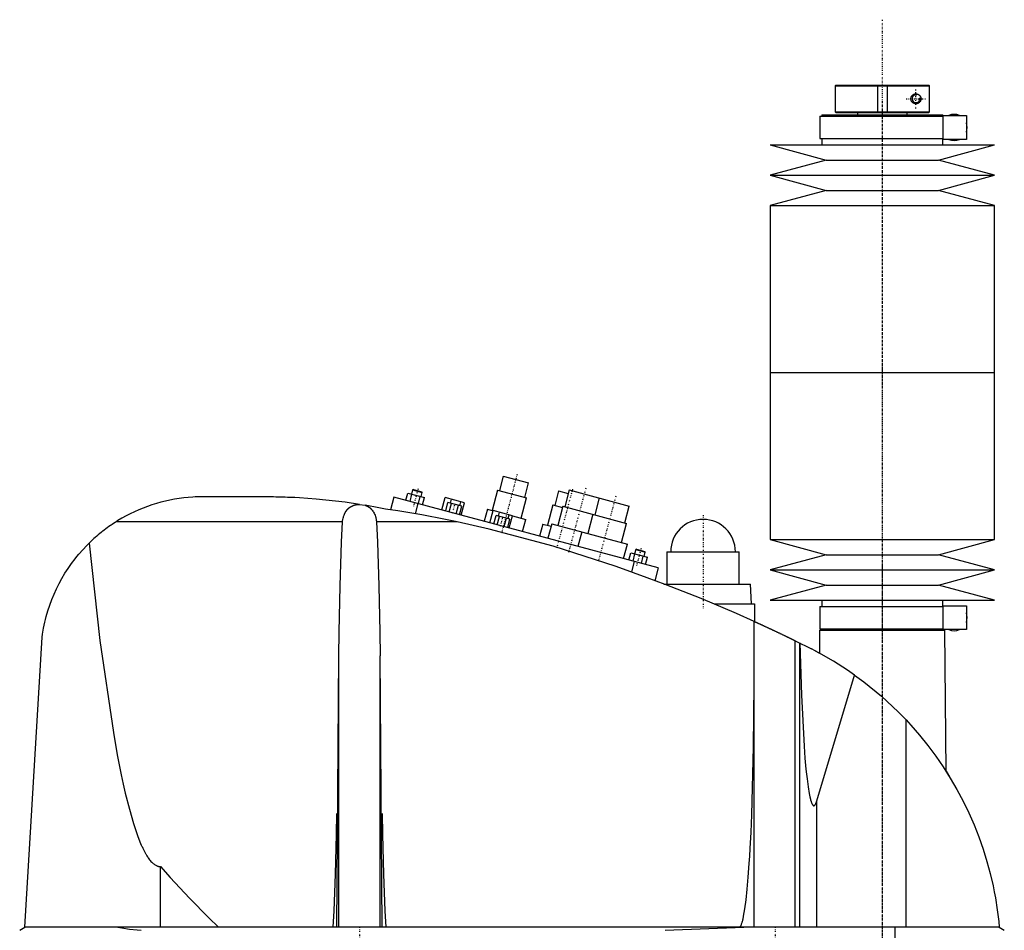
# Model space of a CAD drawing. Extents: x -168 to 702, y -1 to 818.
# Tile 3 of 3: x 303 to 699, y 452 to 818. Entities that reach past the tile are written whole.
import ezdxf

# ---------------------------------------------------------------- set-up
doc = ezdxf.new("R2010")
doc.units = 0
doc.linetypes.add('CENTER', pattern=[1.5, 0.45, -0.5, 0.05, -0.5])
for name, color, linetype in [('AM_0', 7, 'CONTINUOUS'), ('AM_10', 7, 'CONTINUOUS'), ('AM_7', 7, 'CENTER')]:
    doc.layers.add(name, color=color, linetype=linetype)

msp = doc.modelspace()

# ---------------------------------------------------------------- linework, layer by layer
at = {"layer": 'AM_0', "color": 7, "linetype": 'CONTINUOUS'}
for p, q in [((631.3, 792), (631, 791.7)), ((631, 791.7), (631, 781.3)), ((631, 791.7), (668.99, 791.7)), ((631.3, 792), (668.68, 792)), ((668.99, 791.7), (668.68, 792)), ((668.99, 781.3), (668.99, 791.7)), ((624.85, 779.5), (624.85, 770.5)), ((624.85, 779.5), (674.4, 779.5)), ((625.65, 780), (625.65, 779.5)), ((625.65, 780), (674.35, 780)), ((631, 781.3), (631.3, 781)), ((631, 781.3), (668.99, 781.3)), ((631.3, 781), (668.68, 781)), ((640, 781), (640, 780)), ((660, 780), (660, 781)), ((668.68, 781), (668.99, 781.3)), ((674.35, 779.5), (674.35, 780)), ((674.4, 779.8), (683.75, 779.8)), ((674.4, 770.2), (674.4, 779.8)), ((683.75, 779.8), (683.75, 770.2)), ((605, 768), (627.5, 761.9)), ((605, 768), (695, 768)), ((624.85, 770.5), (674.4, 770.5)), ((625.65, 770.5), (625.65, 768)), ((672.5, 761.9), (695, 768)), ((674.35, 768), (674.35, 770.5)), ((683.75, 770.2), (674.4, 770.2)), ((627.5, 761.9), (605, 755.8)), ((627.5, 761.9), (672.5, 761.9)), ((695, 755.8), (672.5, 761.9)), ((605, 755.8), (627.5, 749.7)), ((605, 755.8), (695, 755.8)), ((672.5, 749.7), (695, 755.8)), ((627.5, 749.7), (605, 743.6)), ((627.5, 749.7), (672.5, 749.7)), ((695, 743.6), (672.5, 749.7)), ((605, 743.6), (605, 676.5)), ((605, 743.6), (695, 743.6)), ((695, 676.5), (695, 743.6)), ((605, 676.5), (605, 609.4)), ((605, 676.5), (695, 676.5)), ((605, 676.5), (695, 676.5)), ((695, 609.4), (695, 676.5)), ((497.76, 634.86), (496.21, 629.07)), ((497.76, 634.86), (507.9, 632.15)), ((461.34, 629.35), (460.89, 627.66)), ((461.65, 629.53), (461.34, 629.35)), ((461.34, 629.35), (465.21, 628.32)), ((461.65, 629.53), (465.03, 628.62)), ((495.48, 629.26), (493.28, 621.05)), ((495.48, 629.26), (507.07, 626.16)), ((506.35, 626.35), (507.9, 632.15)), ((519.98, 628.91), (518.42, 623.12)), ((519.98, 628.91), (523.84, 627.88)), ((524.23, 629.33), (522.42, 622.56)), ((524.23, 629.33), (548.38, 622.86)), ((405.5, 626.5), (374, 626.5)), ((453.75, 626.47), (452.38, 621.36)), ((560, 598), (453.75, 626.47)), ((458.61, 625.17), (459.39, 628.06)), ((459.39, 628.06), (466.08, 626.27)), ((460.29, 624.72), (461.06, 627.62)), ((463.63, 623.82), (464.41, 626.72)), ((464.75, 626.63), (465.21, 628.32)), ((465.21, 628.32), (465.03, 628.62)), ((465.3, 623.37), (466.08, 626.27)), ((473.07, 621.29), (474.39, 626.22)), ((482.11, 624.15), (474.39, 626.22)), ((476.48, 624), (476.89, 625.55)), ((504.87, 617.95), (507.07, 626.16)), ((536.3, 626.09), (534.49, 619.33)), ((440.04, 623.52), (442.28, 623.16)), ((463.41, 623.88), (462.3, 619.74)), ((474.62, 620.88), (475.53, 624.26)), ((481.11, 622.76), (475.53, 624.26)), ((476.02, 620.5), (476.93, 623.88)), ((478.81, 619.76), (479.71, 623.14)), ((480.2, 619.38), (481.11, 622.76)), ((480.34, 622.97), (480.76, 624.51)), ((480.79, 619.22), (482.11, 624.15)), ((491.35, 621.57), (490.06, 616.74)), ((491.35, 621.57), (493.68, 620.95)), ((492.39, 616.12), (493.71, 621.04)), ((501.43, 618.97), (493.71, 621.04)), ((517.7, 623.31), (515.5, 615.1)), ((517.7, 623.31), (521.56, 622.28)), ((521.69, 622.76), (519.62, 615.03)), ((521.69, 622.76), (547.29, 615.9)), ((546.56, 616.09), (548.38, 622.86)), ((493.94, 615.7), (494.85, 619.08)), ((500.43, 617.59), (494.85, 619.08)), ((495.34, 615.33), (496.24, 618.71)), ((495.8, 618.83), (496.21, 620.37)), ((498.13, 614.58), (499.03, 617.96)), ((499.52, 614.21), (500.43, 617.59)), ((499.66, 617.79), (500.08, 619.34)), ((500.11, 614.05), (501.43, 618.97)), ((501.41, 618.88), (506.81, 617.43)), ((505.51, 612.6), (506.81, 617.43)), ((533.77, 619.52), (531.7, 611.8)), ((433.13, 616.5), (342.19, 616.5)), ((479.16, 616.5), (446.87, 616.5)), ((513.57, 615.62), (512.27, 610.79)), ((513.57, 615.62), (516.95, 614.71)), ((517.21, 615.68), (515.65, 609.88)), ((517.21, 615.68), (547.63, 607.53)), ((545.22, 608.17), (547.29, 615.9)), ((529.28, 612.44), (527.73, 606.65)), ((605, 609.4), (627.5, 603.3)), ((605, 609.4), (695, 609.4)), ((672.5, 603.3), (695, 609.4)), ((546.08, 601.73), (547.63, 607.53)), ((550.93, 605.35), (550.48, 603.66)), ((551.24, 605.52), (550.93, 605.35)), ((550.93, 605.35), (554.8, 604.31)), ((551.24, 605.52), (554.62, 604.62)), ((548.2, 601.16), (548.98, 604.06)), ((548.98, 604.06), (555.67, 602.27)), ((549.88, 600.71), (550.65, 603.61)), ((553.22, 599.82), (554, 602.71)), ((554.34, 602.62), (554.8, 604.31)), ((554.8, 604.31), (554.62, 604.62)), ((554.89, 599.37), (555.67, 602.27)), ((563.5, 604.5), (563.5, 591.5)), ((563.5, 604.5), (592.5, 604.5)), ((592.5, 591.5), (592.5, 604.5)), ((627.5, 603.3), (605, 597.2)), ((627.5, 603.3), (672.5, 603.3)), ((695, 597.2), (672.5, 603.3)), ((550.34, 600.59), (549.21, 596.36)), ((560, 598), (558.62, 592.86)), ((605, 597.2), (627.5, 591.1)), ((605, 597.2), (695, 597.2)), ((672.5, 591.1), (695, 597.2)), ((562.27, 591.5), (597, 591.5)), ((597.5, 583.5), (597, 591.5)), ((627.5, 591.1), (605, 585)), ((627.5, 591.1), (672.5, 591.1)), ((695, 585), (672.5, 591.1)), ((582.43, 583.5), (598.65, 583.5)), ((598.65, 583.5), (598.65, 576.44)), ((605, 585), (695, 585)), ((624.85, 582.5), (624.85, 573.5)), ((624.85, 582.5), (674.4, 582.5)), ((625.65, 585), (625.65, 582.5)), ((674.35, 582.5), (674.35, 585)), ((674.4, 582.8), (683.75, 582.8)), ((674.4, 573.2), (674.4, 582.8)), ((683.75, 582.8), (683.75, 573.2)), ((598.5, 453.55), (598.5, 576.51)), ((624.85, 573.5), (674.4, 573.5)), ((625.65, 573.5), (625.65, 573)), ((674.35, 573), (674.35, 573.5)), ((305.5, 453.55), (312.5, 570.12)), ((624.83, 573), (624.76, 563.77)), ((624.83, 573), (675.17, 573)), ((683.75, 573.2), (674.4, 573.2)), ((675.58, 516.27), (675.17, 573)), ((615.04, 453.55), (615.04, 568.71)), ((615.04, 568.71), (621.5, 565.5)), ((616.82, 453.55), (616.82, 567.84)), ((430.88, 453.55), (431.67, 562.62)), ((431.67, 453.55), (431.67, 562.62)), ((449.12, 453.55), (448.33, 562.62)), ((448.33, 453.55), (448.33, 562.62)), ((623, 564.72), (624.76, 563.77)), ((623.7, 504.43), (638.83, 554.95)), ((659.54, 453.55), (659.54, 536.88)), ((675.58, 516.26), (677, 514)), ((623.7, 453.55), (623.7, 504.43)), ((360, 453.55), (360, 477.99)), ((303.5, 452.35), (305.5, 453.55)), ((697, 453.55), (305.5, 453.55)), ((562.76, 452.35), (594.4, 453.55)), ((655.15, 393), (655.15, 453.55)), ((697, 453.55), (699, 452.35))]:
    msp.add_line(p, q, dxfattribs=at)
for points in [[(661.5, 786.5, 0), (661.5, 786.51, 0), (661.5, 786.53, 0), (661.5, 786.56, 0), (661.5, 786.57, 0), (661.5, 786.58, 0), (661.5, 786.6, 0), (661.5, 786.63, 0), (661.51, 786.65, 0), (661.51, 786.67, 0), (661.51, 786.7, 0), (661.51, 786.71, 0), (661.51, 786.72, 0), (661.51, 786.74, 0), (661.52, 786.77, 0), (661.52, 786.79, 0), (661.52, 786.81, 0), (661.53, 786.84, 0), (661.53, 786.85, 0), (661.53, 786.86, 0), (661.54, 786.88, 0), (661.54, 786.91, 0), (661.54, 786.92, 0), (661.55, 786.93, 0), (661.55, 786.95, 0), (661.56, 786.97, 0), (661.56, 786.99, 0), (661.56, 787, 0), (661.57, 787.02, 0), (661.58, 787.04, 0), (661.58, 787.07, 0), (661.59, 787.09, 0), (661.6, 787.11, 0), (661.6, 787.12, 0), (661.6, 787.13, 0), (661.61, 787.15, 0), (661.62, 787.18, 0), (661.63, 787.2, 0), (661.63, 787.22, 0), (661.64, 787.24, 0), (661.65, 787.25, 0), (661.65, 787.26, 0), (661.66, 787.28, 0), (661.67, 787.31, 0), (661.68, 787.33, 0), (661.69, 787.35, 0), (661.7, 787.37, 0), (661.7, 787.38, 0), (661.71, 787.39, 0), (661.72, 787.41, 0), (661.73, 787.43, 0), (661.74, 787.45, 0), (661.75, 787.47, 0), (661.76, 787.49, 0), (661.77, 787.5, 0), (661.77, 787.51, 0), (661.78, 787.53, 0), (661.8, 787.55, 0), (661.81, 787.57, 0), (661.82, 787.58, 0), (661.83, 787.6, 0), (661.84, 787.61, 0), (661.84, 787.62, 0), (661.86, 787.64, 0), (661.87, 787.66, 0), (661.87, 787.67, 0), (661.91, 787.72, 0), (661.99, 787.81, 0), (662.07, 787.9, 0), (662.16, 787.99, 0), (662.25, 788.06, 0), (662.35, 788.13, 0), (662.39, 788.17, 0), (662.44, 788.2, 0), (662.54, 788.26, 0), (662.65, 788.31, 0), (662.7, 788.33, 0), (662.75, 788.35, 0), (662.85, 788.39, 0), (662.96, 788.43, 0), (663.01, 788.44, 0), (663.06, 788.45, 0), (663.17, 788.47, 0), (663.27, 788.49, 0), (663.37, 788.5, 0), (663.47, 788.5, 0), (663.57, 788.5, 0), (663.62, 788.5, 0), (663.67, 788.49, 0), (663.76, 788.48, 0), (663.86, 788.47, 0), (663.96, 788.45, 0), (664.06, 788.42, 0), (664.15, 788.39, 0), (664.2, 788.37, 0), (664.25, 788.35, 0), (664.34, 788.31, 0), (664.44, 788.27, 0), (664.52, 788.22, 0), (664.61, 788.16, 0), (664.7, 788.1, 0), (664.74, 788.07, 0), (664.78, 788.04, 0), (664.86, 787.97, 0), (664.93, 787.9, 0), (665, 787.82, 0), (665.07, 787.74, 0), (665.14, 787.65, 0), (665.17, 787.6, 0), (665.2, 787.55, 0), (665.26, 787.45, 0), (665.29, 787.38, 0), (665.3, 787.37, 0), (665.31, 787.35, 0), (665.32, 787.34, 0), (665.32, 787.33, 0), (665.33, 787.31, 0), (665.34, 787.29, 0), (665.35, 787.27, 0), (665.35, 787.25, 0), (665.36, 787.23, 0), (665.37, 787.22, 0), (665.37, 787.21, 0), (665.38, 787.19, 0), (665.38, 787.17, 0), (665.39, 787.15, 0), (665.4, 787.13, 0), (665.41, 787.11, 0), (665.41, 787.1, 0), (665.41, 787.09, 0), (665.42, 787.07, 0), (665.42, 787.05, 0), (665.43, 787.02, 0), (665.44, 787, 0), (665.44, 786.98, 0), (665.44, 786.97, 0), (665.45, 786.96, 0), (665.45, 786.94, 0), (665.46, 786.92, 0), (665.46, 786.91, 0), (665.46, 786.89, 0), (665.46, 786.87, 0), (665.47, 786.85, 0), (665.47, 786.84, 0), (665.47, 786.83, 0), (665.48, 786.81, 0), (665.48, 786.78, 0), (665.48, 786.76, 0), (665.49, 786.74, 0), (665.49, 786.72, 0), (665.49, 786.71, 0), (665.49, 786.69, 0), (665.49, 786.67, 0), (665.49, 786.65, 0), (665.5, 786.63, 0), (665.5, 786.6, 0), (665.5, 786.58, 0), (665.5, 786.57, 0), (665.5, 786.56, 0), (665.5, 786.53, 0), (665.5, 786.51, 0), (665.5, 786.5, 0), (665.5, 786.49, 0), (665.5, 786.47, 0), (665.5, 786.44, 0), (665.5, 786.43, 0), (665.5, 786.42, 0), (665.5, 786.4, 0), (665.5, 786.37, 0), (665.49, 786.35, 0), (665.49, 786.33, 0), (665.49, 786.31, 0), (665.49, 786.29, 0), (665.49, 786.28, 0), (665.49, 786.26, 0), (665.48, 786.24, 0), (665.48, 786.22, 0), (665.48, 786.19, 0), (665.47, 786.17, 0), (665.47, 786.16, 0), (665.47, 786.15, 0), (665.46, 786.13, 0), (665.46, 786.11, 0), (665.46, 786.09, 0), (665.46, 786.08, 0), (665.45, 786.06, 0), (665.45, 786.04, 0), (665.44, 786.03, 0), (665.44, 786.02, 0), (665.44, 786, 0), (665.43, 785.98, 0), (665.42, 785.95, 0), (665.42, 785.93, 0), (665.41, 785.91, 0), (665.41, 785.9, 0), (665.41, 785.89, 0), (665.4, 785.87, 0), (665.39, 785.85, 0), (665.38, 785.83, 0), (665.38, 785.81, 0), (665.37, 785.79, 0), (665.37, 785.78, 0), (665.36, 785.77, 0), (665.35, 785.75, 0), (665.35, 785.73, 0), (665.34, 785.71, 0), (665.33, 785.69, 0), (665.32, 785.67, 0), (665.32, 785.66, 0), (665.31, 785.65, 0), (665.3, 785.63, 0), (665.29, 785.62, 0), (665.26, 785.55, 0), (665.2, 785.45, 0), (665.17, 785.4, 0), (665.14, 785.35, 0), (665.07, 785.26, 0), (665, 785.18, 0), (664.93, 785.1, 0), (664.86, 785.03, 0), (664.78, 784.96, 0), (664.74, 784.93, 0), (664.7, 784.9, 0), (664.61, 784.84, 0), (664.52, 784.78, 0), (664.44, 784.73, 0), (664.34, 784.69, 0), (664.25, 784.65, 0), (664.2, 784.63, 0), (664.15, 784.61, 0), (664.06, 784.58, 0), (663.96, 784.55, 0), (663.86, 784.53, 0), (663.76, 784.52, 0), (663.67, 784.51, 0), (663.62, 784.5, 0), (663.57, 784.5, 0), (663.47, 784.5, 0), (663.37, 784.5, 0), (663.27, 784.51, 0), (663.17, 784.53, 0), (663.06, 784.55, 0), (663.01, 784.56, 0), (662.96, 784.57, 0), (662.85, 784.61, 0), (662.75, 784.65, 0), (662.7, 784.67, 0), (662.65, 784.69, 0), (662.54, 784.74, 0), (662.44, 784.8, 0), (662.39, 784.83, 0), (662.35, 784.87, 0), (662.25, 784.94, 0), (662.16, 785.01, 0), (662.07, 785.1, 0), (661.99, 785.19, 0), (661.91, 785.28, 0), (661.87, 785.33, 0), (661.87, 785.34, 0), (661.86, 785.36, 0), (661.84, 785.38, 0), (661.84, 785.39, 0), (661.83, 785.4, 0), (661.82, 785.42, 0), (661.81, 785.43, 0), (661.8, 785.45, 0), (661.78, 785.47, 0), (661.77, 785.49, 0), (661.77, 785.5, 0), (661.76, 785.51, 0), (661.75, 785.53, 0), (661.74, 785.55, 0), (661.73, 785.57, 0), (661.72, 785.59, 0), (661.71, 785.61, 0), (661.7, 785.62, 0), (661.7, 785.63, 0), (661.69, 785.65, 0), (661.68, 785.67, 0), (661.67, 785.69, 0), (661.66, 785.72, 0), (661.65, 785.74, 0), (661.65, 785.75, 0), (661.64, 785.76, 0), (661.63, 785.78, 0), (661.63, 785.8, 0), (661.62, 785.82, 0), (661.61, 785.85, 0), (661.6, 785.87, 0), (661.6, 785.88, 0), (661.6, 785.89, 0), (661.59, 785.91, 0), (661.58, 785.93, 0), (661.58, 785.96, 0), (661.57, 785.98, 0), (661.56, 786, 0), (661.56, 786.01, 0), (661.56, 786.03, 0), (661.55, 786.05, 0), (661.55, 786.07, 0), (661.54, 786.08, 0), (661.54, 786.09, 0), (661.54, 786.12, 0), (661.53, 786.14, 0), (661.53, 786.15, 0), (661.53, 786.16, 0), (661.52, 786.19, 0), (661.52, 786.21, 0), (661.52, 786.23, 0), (661.51, 786.26, 0), (661.51, 786.28, 0), (661.51, 786.29, 0), (661.51, 786.3, 0), (661.51, 786.33, 0), (661.51, 786.35, 0), (661.5, 786.37, 0), (661.5, 786.4, 0), (661.5, 786.42, 0), (661.5, 786.43, 0), (661.5, 786.44, 0), (661.5, 786.47, 0), (661.5, 786.49, 0), (661.5, 786.5, 0)], [(374, 626.5, 0), (373.07, 626.45, 0), (371.22, 626.31, 0), (369.37, 626.12, 0), (368.44, 626.01, 0), (367.52, 625.88, 0), (365.68, 625.58, 0), (363.84, 625.23, 0), (362.01, 624.83, 0), (360.2, 624.37, 0), (358.39, 623.86, 0), (357.49, 623.59, 0), (356.6, 623.3, 0), (354.82, 622.69, 0), (353.05, 622.02, 0), (351.31, 621.3, 0), (349.59, 620.54, 0), (347.9, 619.72, 0), (347.06, 619.29, 0), (346.23, 618.86, 0), (344.59, 617.95, 0), (342.98, 616.99, 0), (342.19, 616.5, 0)], [(440.04, 623.52, 0), (434.21, 624.36, 0), (422.58, 625.63, 0), (415.86, 626.11, 0), (413.96, 626.22, 0), (412.06, 626.3, 0), (411.12, 626.34, 0), (410.18, 626.38, 0), (408.3, 626.44, 0), (406.43, 626.48, 0), (405.5, 626.5, 0)], [(433.13, 616.5, 0), (433.17, 616.81, 0), (433.29, 617.42, 0), (433.43, 618.03, 0), (433.51, 618.33, 0), (433.6, 618.62, 0), (433.8, 619.2, 0), (433.93, 619.52, 0), (433.97, 619.61, 0), (434.01, 619.71, 0), (434.03, 619.75, 0), (434.05, 619.8, 0), (434.09, 619.88, 0), (434.13, 619.97, 0), (434.18, 620.06, 0), (434.22, 620.15, 0), (434.27, 620.23, 0), (434.29, 620.28, 0), (434.32, 620.32, 0), (434.37, 620.4, 0), (434.42, 620.49, 0), (434.47, 620.57, 0), (434.52, 620.65, 0), (434.57, 620.73, 0), (434.6, 620.77, 0), (434.62, 620.81, 0), (434.68, 620.89, 0), (434.73, 620.97, 0), (434.79, 621.05, 0), (434.85, 621.12, 0), (434.91, 621.2, 0), (434.93, 621.24, 0), (434.96, 621.27, 0), (435.03, 621.35, 0), (435.09, 621.42, 0), (435.12, 621.45, 0), (435.15, 621.49, 0), (435.21, 621.56, 0), (435.28, 621.63, 0), (435.31, 621.66, 0), (435.34, 621.7, 0), (435.41, 621.76, 0), (435.48, 621.83, 0), (435.55, 621.89, 0), (435.62, 621.96, 0), (435.69, 622.02, 0), (435.73, 622.05, 0), (435.76, 622.08, 0), (435.84, 622.14, 0), (435.91, 622.2, 0), (435.99, 622.26, 0), (436.06, 622.31, 0), (436.14, 622.37, 0), (436.18, 622.39, 0), (436.22, 622.42, 0), (436.3, 622.47, 0), (436.38, 622.53, 0), (436.46, 622.58, 0), (436.54, 622.63, 0), (436.63, 622.68, 0), (436.67, 622.7, 0), (436.72, 622.72, 0), (436.81, 622.77, 0), (436.9, 622.82, 0), (436.99, 622.86, 0), (437.08, 622.91, 0), (437.18, 622.95, 0), (437.22, 622.97, 0), (437.27, 622.99, 0), (437.37, 623.03, 0), (437.47, 623.07, 0), (437.57, 623.1, 0), (437.67, 623.14, 0), (437.77, 623.17, 0), (437.82, 623.19, 0), (437.87, 623.21, 0), (437.97, 623.24, 0), (438.08, 623.27, 0), (438.13, 623.28, 0), (438.18, 623.29, 0), (438.29, 623.32, 0), (438.39, 623.34, 0), (438.45, 623.36, 0), (438.5, 623.37, 0), (438.6, 623.39, 0), (438.71, 623.41, 0), (438.82, 623.43, 0), (438.93, 623.44, 0), (439.03, 623.46, 0), (439.09, 623.46, 0), (439.14, 623.47, 0), (439.25, 623.48, 0), (439.35, 623.49, 0), (439.46, 623.5, 0), (439.57, 623.51, 0), (439.67, 623.51, 0), (439.72, 623.51, 0), (439.78, 623.52, 0), (439.88, 623.52, 0), (439.98, 623.52, 0), (440.04, 623.52, 0)], [(450.5, 621.65, 0), (449.14, 621.92, 0), (446.4, 622.44, 0), (443.66, 622.92, 0), (442.28, 623.16, 0)], [(442.28, 623.16, 0), (442.32, 623.14, 0), (442.4, 623.11, 0), (442.48, 623.09, 0), (442.52, 623.07, 0), (442.56, 623.06, 0), (442.64, 623.03, 0), (442.72, 622.99, 0), (442.79, 622.96, 0), (442.87, 622.93, 0), (442.94, 622.89, 0), (442.98, 622.88, 0), (443.02, 622.86, 0), (443.09, 622.82, 0), (443.16, 622.79, 0), (443.24, 622.75, 0), (443.31, 622.71, 0), (443.37, 622.67, 0), (443.41, 622.65, 0), (443.44, 622.63, 0), (443.51, 622.59, 0), (443.58, 622.55, 0), (443.61, 622.53, 0), (443.64, 622.51, 0), (443.71, 622.47, 0), (443.77, 622.43, 0), (443.8, 622.41, 0), (443.83, 622.39, 0), (443.89, 622.34, 0), (443.96, 622.3, 0), (444.02, 622.25, 0), (444.08, 622.21, 0), (444.14, 622.16, 0), (444.17, 622.14, 0), (444.19, 622.11, 0), (444.25, 622.07, 0), (444.31, 622.02, 0), (444.37, 621.97, 0), (444.42, 621.92, 0), (444.48, 621.87, 0), (444.51, 621.84, 0), (444.53, 621.82, 0), (444.59, 621.76, 0), (444.64, 621.71, 0), (444.82, 621.52, 0), (445.11, 621.17, 0), (445.38, 620.8, 0), (445.51, 620.61, 0), (445.63, 620.41, 0), (445.85, 620, 0), (446.05, 619.57, 0), (446.23, 619.13, 0), (446.39, 618.67, 0), (446.53, 618.2, 0), (446.59, 617.96, 0), (446.65, 617.72, 0), (446.75, 617.24, 0), (446.84, 616.75, 0), (446.87, 616.5, 0)], [(479.16, 616.5, 0), (474.48, 617.46, 0), (464.99, 619.26, 0), (455.36, 620.9, 0), (450.5, 621.65, 0)], [(342.19, 616.5, 0), (341.86, 616.29, 0), (341.22, 615.87, 0), (340.58, 615.45, 0), (340.26, 615.23, 0), (339.94, 615.01, 0), (339.31, 614.57, 0), (338.68, 614.12, 0), (338.06, 613.66, 0), (337.45, 613.2, 0), (336.84, 612.73, 0), (336.53, 612.49, 0), (336.23, 612.25, 0), (335.64, 611.76, 0), (335.04, 611.27, 0), (334.46, 610.77, 0), (333.88, 610.26, 0), (333.3, 609.75, 0), (333.02, 609.49, 0), (332.73, 609.23, 0), (332.17, 608.7, 0), (331.62, 608.16, 0), (331.34, 607.89, 0)], [(431.67, 562.62, 0), (431.81, 572.23, 0), (432.22, 590.84, 0), (432.79, 608.3, 0), (433.13, 616.5, 0)], [(446.87, 616.5, 0), (447.21, 608.3, 0), (447.78, 590.84, 0), (448.19, 572.23, 0), (448.33, 562.62, 0)], [(555.5, 594, 0), (543.04, 598.59, 0), (517.78, 606.77, 0), (492.11, 613.6, 0), (479.16, 616.5, 0)], [(312.5, 570.12, 0), (312.68, 571.35, 0), (313.09, 573.77, 0), (313.59, 576.15, 0), (313.87, 577.32, 0), (314.17, 578.48, 0), (314.84, 580.78, 0), (315.58, 583.04, 0), (316.41, 585.26, 0), (317.31, 587.44, 0), (318.29, 589.59, 0), (318.8, 590.65, 0), (319.34, 591.7, 0), (320.48, 593.78, 0), (321.68, 595.81, 0), (322.97, 597.8, 0), (324.33, 599.75, 0), (325.76, 601.65, 0), (326.51, 602.58, 0), (327.27, 603.5, 0), (328.85, 605.3, 0), (330.49, 607.04, 0), (331.34, 607.89, 0)], [(331.34, 607.89, 0), (335.75, 568.88, 0), (341.14, 531.79, 0), (342.72, 522.92, 0), (344.32, 514.82, 0), (345.13, 511.07, 0), (345.93, 507.52, 0), (347.56, 501.01, 0), (349.19, 495.3, 0), (350.84, 490.39, 0), (351.8, 487.91, 0), (352.08, 487.25, 0), (352.36, 486.61, 0), (352.49, 486.3, 0), (352.63, 486, 0), (352.91, 485.4, 0), (353.19, 484.84, 0), (353.46, 484.29, 0), (353.74, 483.76, 0), (354.02, 483.26, 0), (354.16, 483.02, 0), (354.29, 482.79, 0), (354.57, 482.33, 0), (354.85, 481.9, 0), (354.99, 481.69, 0), (355.13, 481.49, 0), (355.4, 481.1, 0), (355.68, 480.73, 0), (355.82, 480.56, 0), (355.96, 480.39, 0), (356.24, 480.07, 0), (356.52, 479.78, 0), (356.8, 479.5, 0), (357.07, 479.25, 0), (357.35, 479.02, 0), (357.49, 478.92, 0), (357.63, 478.82, 0), (357.91, 478.63, 0), (358.19, 478.47, 0), (358.47, 478.34, 0), (358.63, 478.27, 0), (358.68, 478.25, 0), (358.72, 478.23, 0), (358.75, 478.22, 0), (358.77, 478.22, 0), (358.82, 478.2, 0), (358.86, 478.18, 0), (358.91, 478.17, 0), (358.95, 478.15, 0), (359, 478.14, 0), (359.02, 478.13, 0), (359.05, 478.13, 0), (359.09, 478.11, 0), (359.14, 478.1, 0), (359.16, 478.1, 0), (359.19, 478.09, 0), (359.23, 478.08, 0), (359.28, 478.07, 0), (359.3, 478.06, 0), (359.33, 478.06, 0), (359.37, 478.05, 0), (359.42, 478.04, 0), (359.47, 478.03, 0), (359.51, 478.03, 0), (359.56, 478.02, 0), (359.58, 478.02, 0), (359.6, 478.02, 0), (359.65, 478.01, 0), (359.7, 478.01, 0), (359.74, 478, 0), (359.79, 478, 0), (359.84, 478, 0), (359.86, 478, 0), (359.88, 477.99, 0), (359.93, 477.99, 0), (359.98, 477.99, 0), (360, 477.99, 0)], [(598.5, 576.51, 0), (591.43, 579.65, 0), (577.17, 585.67, 0), (562.76, 591.32, 0), (555.5, 594, 0)], [(598.5, 576.51, 0), (598.5, 576.51, 0), (598.51, 576.5, 0), (598.52, 576.5, 0), (598.53, 576.49, 0), (598.54, 576.49, 0), (598.56, 576.48, 0), (598.59, 576.46, 0), (598.63, 576.45, 0), (598.67, 576.43, 0), (598.73, 576.4, 0), (598.75, 576.39, 0), (598.78, 576.38, 0), (598.85, 576.35, 0), (598.91, 576.32, 0), (598.99, 576.28, 0), (599.07, 576.25, 0), (599.16, 576.21, 0), (599.21, 576.19, 0), (599.25, 576.16, 0), (599.35, 576.12, 0), (599.46, 576.07, 0), (599.51, 576.05, 0), (599.57, 576.02, 0), (599.68, 575.97, 0), (599.8, 575.92, 0), (599.86, 575.89, 0), (599.93, 575.86, 0), (600.05, 575.8, 0), (600.19, 575.74, 0), (600.32, 575.68, 0), (600.46, 575.61, 0), (600.6, 575.55, 0), (600.68, 575.52, 0), (600.75, 575.48, 0), (600.9, 575.41, 0), (601.05, 575.34, 0), (601.21, 575.27, 0), (601.37, 575.2, 0), (601.53, 575.12, 0), (601.62, 575.09, 0), (601.7, 575.05, 0), (601.87, 574.97, 0), (602.05, 574.89, 0), (602.23, 574.8, 0), (602.41, 574.72, 0), (602.6, 574.63, 0), (602.7, 574.59, 0), (602.79, 574.54, 0), (602.98, 574.45, 0), (603.18, 574.36, 0), (603.38, 574.27, 0), (603.58, 574.18, 0), (603.78, 574.08, 0), (603.88, 574.04, 0), (603.99, 573.99, 0), (604.19, 573.89, 0), (604.4, 573.8, 0), (604.61, 573.7, 0), (604.82, 573.6, 0), (605.03, 573.5, 0), (605.13, 573.46, 0), (605.24, 573.41, 0), (605.45, 573.31, 0), (605.66, 573.21, 0), (605.76, 573.16, 0), (605.87, 573.11, 0), (606.08, 573.01, 0), (606.29, 572.91, 0), (606.39, 572.86, 0), (606.5, 572.82, 0), (606.7, 572.72, 0), (606.91, 572.62, 0), (607.11, 572.53, 0), (607.32, 572.43, 0), (607.52, 572.33, 0), (607.63, 572.28, 0), (607.73, 572.23, 0), (607.94, 572.13, 0), (608.15, 572.04, 0), (608.36, 571.94, 0), (608.57, 571.84, 0), (608.78, 571.74, 0), (608.88, 571.69, 0), (608.99, 571.64, 0), (609.2, 571.54, 0), (609.41, 571.44, 0), (609.61, 571.34, 0), (609.82, 571.24, 0), (610.02, 571.14, 0), (610.13, 571.09, 0), (610.23, 571.04, 0), (610.43, 570.95, 0), (610.63, 570.85, 0), (610.83, 570.76, 0), (611.02, 570.66, 0), (611.21, 570.57, 0), (611.31, 570.53, 0), (611.4, 570.48, 0), (611.59, 570.39, 0), (611.77, 570.3, 0), (611.95, 570.22, 0), (612.13, 570.13, 0), (612.3, 570.05, 0), (612.38, 570.01, 0), (612.47, 569.97, 0), (612.63, 569.89, 0), (612.79, 569.81, 0), (612.87, 569.77, 0), (612.95, 569.73, 0), (613.1, 569.66, 0), (613.24, 569.59, 0), (613.32, 569.55, 0), (613.39, 569.52, 0), (613.53, 569.45, 0), (613.67, 569.38, 0), (613.81, 569.32, 0), (613.94, 569.25, 0), (614.07, 569.19, 0), (614.13, 569.16, 0), (614.19, 569.13, 0), (614.31, 569.07, 0), (614.42, 569.01, 0), (614.53, 568.96, 0), (614.64, 568.91, 0), (614.74, 568.86, 0), (614.79, 568.84, 0), (614.83, 568.82, 0), (614.92, 568.77, 0), (615, 568.73, 0), (615.04, 568.71, 0)], [(616.84, 567.83, 0), (617.47, 546.89, 0), (618.57, 526.37, 0), (618.94, 521.5, 0), (619.34, 517.13, 0), (619.54, 515.14, 0), (619.75, 513.29, 0), (620.19, 510, 0), (620.63, 507.28, 0), (620.9, 505.97, 0), (620.98, 505.63, 0), (621.06, 505.31, 0), (621.09, 505.15, 0), (621.13, 505, 0), (621.21, 504.72, 0), (621.29, 504.45, 0), (621.37, 504.19, 0), (621.45, 503.96, 0), (621.52, 503.74, 0), (621.56, 503.63, 0), (621.6, 503.53, 0), (621.68, 503.35, 0), (621.76, 503.18, 0), (621.84, 503.03, 0), (621.92, 502.89, 0), (621.97, 502.82, 0), (621.98, 502.8, 0), (621.99, 502.79, 0), (622, 502.78, 0), (622.01, 502.77, 0), (622.02, 502.75, 0), (622.03, 502.73, 0), (622.04, 502.72, 0), (622.05, 502.72, 0), (622.06, 502.7, 0), (622.07, 502.68, 0), (622.08, 502.68, 0), (622.09, 502.67, 0), (622.1, 502.65, 0), (622.11, 502.64, 0), (622.13, 502.63, 0), (622.14, 502.61, 0), (622.15, 502.6, 0), (622.16, 502.59, 0), (622.16, 502.59, 0), (622.18, 502.58, 0), (622.19, 502.56, 0), (622.2, 502.55, 0), (622.22, 502.54, 0), (622.23, 502.53, 0), (622.24, 502.53, 0), (622.24, 502.52, 0), (622.26, 502.51, 0), (622.27, 502.51, 0), (622.28, 502.5, 0), (622.28, 502.5, 0), (622.3, 502.49, 0), (622.31, 502.48, 0), (622.32, 502.48, 0), (622.32, 502.48, 0), (622.34, 502.47, 0), (622.35, 502.47, 0), (622.36, 502.46, 0), (622.38, 502.46, 0), (622.39, 502.45, 0), (622.4, 502.45, 0), (622.4, 502.45, 0), (622.42, 502.44, 0), (622.43, 502.44, 0), (622.44, 502.44, 0), (622.46, 502.44, 0), (622.47, 502.44, 0), (622.48, 502.44, 0), (622.48, 502.44, 0), (622.5, 502.44, 0), (622.51, 502.44, 0), (622.52, 502.44, 0), (622.52, 502.44, 0), (622.54, 502.44, 0), (622.55, 502.44, 0), (622.56, 502.44, 0), (622.56, 502.44, 0), (622.58, 502.44, 0), (622.59, 502.45, 0), (622.6, 502.45, 0), (622.62, 502.45, 0), (622.63, 502.46, 0), (622.64, 502.46, 0), (622.64, 502.46, 0), (622.66, 502.47, 0), (622.67, 502.47, 0), (622.68, 502.48, 0), (622.7, 502.49, 0), (622.71, 502.49, 0), (622.72, 502.5, 0), (622.72, 502.5, 0), (622.74, 502.51, 0), (622.75, 502.52, 0), (622.76, 502.53, 0), (622.78, 502.54, 0), (622.79, 502.55, 0), (622.8, 502.55, 0), (622.8, 502.56, 0), (622.82, 502.57, 0), (622.83, 502.58, 0), (622.84, 502.59, 0), (622.86, 502.61, 0), (622.87, 502.62, 0), (622.88, 502.63, 0), (622.88, 502.63, 0), (622.9, 502.65, 0), (622.91, 502.66, 0), (622.92, 502.68, 0), (622.94, 502.69, 0), (622.95, 502.71, 0), (622.96, 502.72, 0), (622.96, 502.72, 0), (622.97, 502.74, 0), (622.99, 502.76, 0), (622.99, 502.77, 0), (623, 502.78, 0), (623.01, 502.8, 0), (623.03, 502.81, 0), (623.03, 502.82, 0), (623.04, 502.83, 0), (623.05, 502.85, 0), (623.07, 502.87, 0), (623.11, 502.95, 0), (623.19, 503.09, 0), (623.27, 503.25, 0), (623.35, 503.42, 0), (623.43, 503.62, 0), (623.47, 503.72, 0), (623.51, 503.83, 0), (623.59, 504.05, 0), (623.67, 504.3, 0), (623.7, 504.43, 0)], [(638.83, 554.95, 0), (636.05, 556.88, 0), (630.36, 560.54, 0), (624.49, 563.92, 0), (621.5, 565.5, 0)], [(638.83, 554.95, 0), (642.52, 552.23, 0), (649.63, 546.42, 0), (656.34, 540.17, 0), (659.54, 536.88, 0)], [(592.5, 453.55, 0), (592.51, 453.55, 0), (592.52, 453.55, 0), (592.54, 453.55, 0), (592.54, 453.55, 0), (592.55, 453.55, 0), (592.57, 453.56, 0), (592.58, 453.56, 0), (592.59, 453.56, 0), (592.61, 453.57, 0), (592.62, 453.57, 0), (592.63, 453.57, 0), (592.64, 453.58, 0), (592.65, 453.58, 0), (592.67, 453.59, 0), (592.68, 453.59, 0), (592.7, 453.6, 0), (592.71, 453.61, 0), (592.72, 453.61, 0), (592.73, 453.62, 0), (592.74, 453.63, 0), (592.75, 453.64, 0), (592.76, 453.64, 0), (592.77, 453.65, 0), (592.78, 453.66, 0), (592.8, 453.67, 0), (592.81, 453.68, 0), (592.81, 453.68, 0), (592.83, 453.7, 0), (592.84, 453.71, 0), (592.86, 453.72, 0), (592.87, 453.74, 0), (592.89, 453.75, 0), (592.89, 453.76, 0), (592.9, 453.77, 0), (592.91, 453.78, 0), (592.93, 453.8, 0), (592.94, 453.82, 0), (592.96, 453.83, 0), (592.97, 453.85, 0), (592.98, 453.86, 0), (592.99, 453.87, 0), (593, 453.89, 0), (593.02, 453.91, 0), (593.03, 453.93, 0), (593.04, 453.95, 0), (593.06, 453.98, 0), (593.07, 453.99, 0), (593.07, 454, 0), (593.09, 454.02, 0), (593.1, 454.04, 0), (593.15, 454.13, 0), (593.24, 454.3, 0), (593.28, 454.39, 0), (593.33, 454.48, 0), (593.41, 454.69, 0), (593.5, 454.91, 0), (593.58, 455.16, 0), (593.67, 455.43, 0), (593.76, 455.72, 0), (593.8, 455.87, 0), (593.84, 456.02, 0), (593.93, 456.35, 0), (594.01, 456.7, 0), (594.05, 456.88, 0), (594.3, 458.08, 0), (594.8, 460.99, 0), (595.27, 464.6, 0), (595.72, 468.86, 0), (596.15, 473.75, 0), (596.55, 479.24, 0), (596.74, 482.19, 0), (596.92, 485.27, 0), (597.26, 491.8, 0), (597.56, 498.79, 0), (598.3, 526.02, 0), (598.5, 551.32, 0)], [(659.54, 536.88, 0), (661.41, 534.84, 0), (664.99, 530.74, 0), (668.3, 526.61, 0), (669.89, 524.51, 0), (671.45, 522.38, 0), (674.44, 518.03, 0), (677.27, 513.55, 0), (679.93, 508.97, 0), (682.42, 504.3, 0), (684.72, 499.54, 0), (685.8, 497.14, 0), (686.83, 494.73, 0), (688.74, 489.87, 0), (690.47, 484.97, 0), (691.99, 480.06, 0), (693.33, 475.15, 0), (694.47, 470.25, 0), (694.97, 467.82, 0), (695.42, 465.39, 0), (696.18, 460.59, 0), (696.77, 455.87, 0), (697, 453.55, 0)], [(429.47, 453.55, 0), (429.81, 460.22, 0), (430.36, 474.87, 0), (430.75, 490.89, 0), (430.88, 499.25, 0)], [(449.12, 499.25, 0), (449.25, 490.89, 0), (449.64, 474.87, 0), (450.19, 460.22, 0), (450.53, 453.55, 0)], [(360, 477.99, 0), (363.89, 473.61, 0), (371.66, 465.22, 0), (379.43, 457.32, 0), (383.32, 453.55, 0)], [(342.93, 453.55, 0), (344.47, 453.29, 0), (347.58, 452.84, 0), (350.72, 452.49, 0), (352.3, 452.35, 0)]]:
    msp.add_polyline3d(points, dxfattribs=at)
for centre, radius, start, end in [((678.85, 775), 5.25, 66.1045, 113.8955), ((678.85, 775), 5.25, 338.9605, 21.0395), ((678.85, 775), 5.25, 246.1045, 293.8955), ((578, 604.5), 13, 0, 180), ((678.85, 578), 5.25, 338.9605, 21.0395), ((678.85, 578), 5.25, 246.1045, 293.8955)]:
    msp.add_arc(centre, radius, start, end, dxfattribs=at)
at = {"layer": 'AM_10', "color": 7, "linetype": 'CONTINUOUS'}
for p, q in [((648, 792), (648, 781)), ((652, 792), (652, 781))]:
    msp.add_line(p, q, dxfattribs=at)
msp.add_arc((663.5, 786.5), 1.57, 75, 15, dxfattribs=at)
at = {"layer": 'AM_7', "color": 4, "linetype": 'CENTER'}
for p, q in [((650, 818.3), (650, 239.7)), ((663.5, 782.56), (663.5, 790.44)), ((650, 785.17), (650, 671.33)), ((659.56, 786.5), (667.44, 786.5)), ((650, 681.67), (650, 567.83)), ((503.37, 635.54), (496.98, 611.65)), ((463.54, 629.82), (461.67, 622.84)), ((525.59, 629.58), (519.19, 605.7)), ((530.9, 630.08), (523.9, 603.94)), ((542.97, 626.85), (535.97, 600.71)), ((477.37, 619.96), (478.36, 623.68)), ((496.69, 614.78), (497.68, 618.5)), ((578, 619.2), (578, 581.8)), ((553.13, 605.81), (551.26, 598.84)), ((564.35, 604.5), (591.65, 604.5)), ((650, 600.89), (650, 339.31)), ((440, 453.75), (440, 449.35)), ((607, 453.75), (607, 449.35))]:
    msp.add_line(p, q, dxfattribs=at)

doc.saveas('drawing.dxf')
